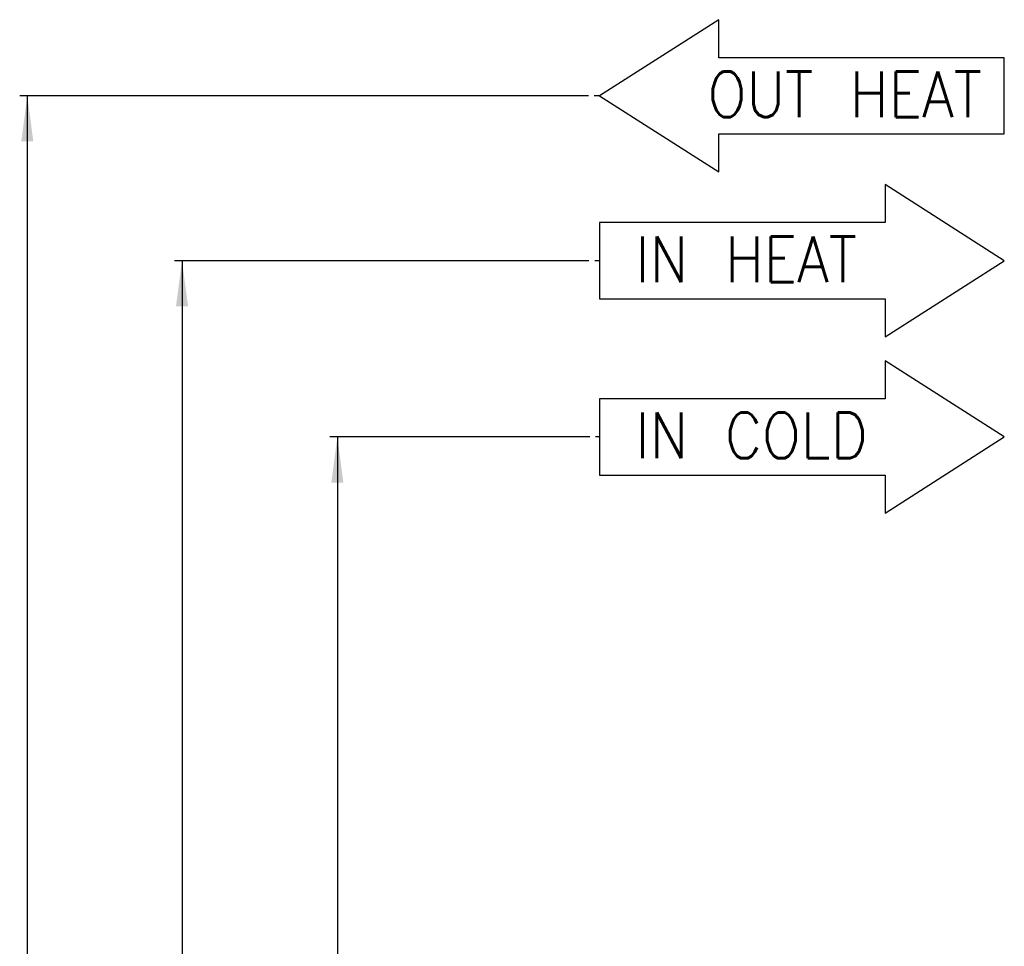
# Model space of a CAD drawing. Header units: inches. Extents: x 2294 to 4489, y 2818 to 4211.
# Tile 7 of 27: x 2310 to 2569, y 3741 to 3984. Entities that reach past the tile are written whole.
import ezdxf

# ---------------------------------------------------------------- set-up
doc = ezdxf.new("R2010")
doc.units = ezdxf.units.IN
doc.layers.add('1', color=7, linetype='Continuous')
doc.styles.add('CONVERTER_11', font='txt.shx', dxfattribs={"width": 0.9})
doc.dimstyles.new('ME10_DIM_32', dxfattribs={"dimtxt": 12, "dimasz": 12, "dimexe": 2, "dimexo": 1.5, "dimgap": 2, "dimtad": 1, "dimdsep": 46, "dimtxsty": 'CONVERTER_11', "dimsah": 1, "dimcen": 0.09, "dimclrd": 2, "dimclre": 2, "dimclrt": 2, "dimadec": 0, "dimazin": 0, "dimtfac": 1, "dimtdec": 4, "dimtofl": 0, "dimtmove": 0, "dimatfit": 0, "dimfxl": 0, "dimtolj": 1, "dimtzin": 0, "dimarcsym": 0})
doc.dimstyles.new('ME10_DIM_33', dxfattribs={"dimtxt": 12, "dimasz": 12, "dimexe": 2, "dimexo": 1.5, "dimgap": 2, "dimtad": 1, "dimdsep": 46, "dimtxsty": 'CONVERTER_11', "dimsah": 1, "dimcen": 0.09, "dimclrd": 2, "dimclre": 2, "dimclrt": 2, "dimadec": 0, "dimazin": 0, "dimtfac": 1, "dimtdec": 4, "dimtofl": 0, "dimtmove": 0, "dimatfit": 0, "dimfxl": 0, "dimtolj": 1, "dimtzin": 0, "dimarcsym": 0})
doc.dimstyles.new('ME10_DIM_34', dxfattribs={"dimtxt": 12, "dimasz": 12, "dimexe": 2, "dimexo": 1.5, "dimgap": 2, "dimtad": 1, "dimdsep": 46, "dimtxsty": 'CONVERTER_11', "dimsah": 1, "dimcen": 0.09, "dimclrd": 2, "dimclre": 2, "dimclrt": 2, "dimadec": 0, "dimazin": 0, "dimtfac": 1, "dimtdec": 4, "dimtofl": 0, "dimtmove": 0, "dimatfit": 0, "dimfxl": 0, "dimtolj": 1, "dimtzin": 0, "dimarcsym": 0})

# ---------------------------------------------------------------- blocks, each defined once
blk = doc.blocks.new('*D24')
at = {"layer": '1', "color": 2, "linetype": 'Continuous'}
for p, q in [((2459.59, 3964.24), (2310.06, 3964.24)), ((2312.06, 3964.24), (2312.06, 3402.97)), ((2725.05, 3402.97), (2310.06, 3402.97))]:
    blk.add_line(p, q, dxfattribs=at)
at = {"layer": '1', "color": 2}
for points in [[(2313.64, 3952.24), (2310.48, 3952.24), (2312.06, 3964.24)], [(2310.48, 3414.97), (2313.64, 3414.97), (2312.06, 3402.97)]]:
    blk.add_solid(points, dxfattribs=at)
at = {"layer": '1', "color": 2, "insert": (2310.06, 3658.31), "char_height": 12, "attachment_point": 7, "rotation": 90, "line_spacing_factor": 0.60024, "style": 'CONVERTER_11'}
blk.add_mtext('558', dxfattribs=at)
blk = doc.blocks.new('*D25')
at = {"layer": '1', "color": 2, "linetype": 'Continuous'}
for p, q in [((2459.7, 3920.89), (2350.73, 3920.89)), ((2352.73, 3920.89), (2352.73, 3402.97)), ((2725.05, 3402.97), (2350.73, 3402.97))]:
    blk.add_line(p, q, dxfattribs=at)
at = {"layer": '1', "color": 2}
for points in [[(2354.31, 3908.89), (2351.15, 3908.89), (2352.73, 3920.89)], [(2351.15, 3414.97), (2354.31, 3414.97), (2352.73, 3402.97)]]:
    blk.add_solid(points, dxfattribs=at)
at = {"layer": '1', "color": 2, "insert": (2350.73, 3629.92), "char_height": 12, "attachment_point": 7, "rotation": 90, "line_spacing_factor": 0.60024, "style": 'CONVERTER_11'}
blk.add_mtext('515', dxfattribs=at)
blk = doc.blocks.new('*D26')
at = {"layer": '1', "color": 2, "linetype": 'Continuous'}
for p, q in [((2459.95, 3874.54), (2391.56, 3874.54)), ((2393.56, 3874.54), (2393.56, 3402.97)), ((2722.05, 3402.97), (2391.56, 3402.97))]:
    blk.add_line(p, q, dxfattribs=at)
at = {"layer": '1', "color": 2}
for points in [[(2395.14, 3862.54), (2391.98, 3862.54), (2393.56, 3874.54)], [(2391.98, 3414.97), (2395.14, 3414.97), (2393.56, 3402.97)]]:
    blk.add_solid(points, dxfattribs=at)
at = {"layer": '1', "color": 2, "insert": (2391.56, 3551.43), "char_height": 12, "attachment_point": 7, "rotation": 90, "line_spacing_factor": 0.60024, "style": 'CONVERTER_11'}
blk.add_mtext('468', dxfattribs=at)
blk = doc.blocks.new('SL')
at = {"layer": '1', "color": 1, "linetype": 'Continuous'}
for p, q in [((2493.818, 3984.241), (2462.497, 3964.241)), ((2493.818, 3974.241), (2493.818, 3984.241)), ((2568.88, 3974.241), (2493.818, 3974.241)), ((2568.88, 3954.241), (2568.88, 3974.241)), ((2462.497, 3964.241), (2493.818, 3944.241)), ((2493.818, 3954.241), (2568.88, 3954.241)), ((2493.818, 3944.241), (2493.818, 3954.241)), ((2537.559, 3940.891), (2537.559, 3930.891)), ((2568.88, 3920.891), (2537.559, 3940.891)), ((2462.497, 3930.891), (2462.497, 3920.891)), ((2537.559, 3930.891), (2462.497, 3930.891)), ((2462.497, 3920.891), (2462.497, 3910.891)), ((2537.559, 3900.891), (2568.88, 3920.891)), ((2462.497, 3910.891), (2537.559, 3910.891)), ((2537.559, 3910.891), (2537.559, 3900.891)), ((2568.88, 3874.543), (2537.559, 3894.543)), ((2537.559, 3894.543), (2537.559, 3884.543)), ((2537.559, 3884.543), (2462.497, 3884.543)), ((2462.497, 3884.543), (2462.497, 3874.543)), ((2462.497, 3874.543), (2462.497, 3864.543)), ((2537.559, 3854.543), (2568.88, 3874.543)), ((2462.497, 3864.543), (2537.559, 3864.543)), ((2537.559, 3864.543), (2537.559, 3854.543))]:
    blk.add_line(p, q, dxfattribs=at)
at = {"layer": '1', "color": 2, "linetype": 'Continuous'}
for p, q in [((2462.497, 3964.241), (2461.09, 3964.241)), ((2462.497, 3920.891), (2461.2, 3920.891)), ((2462.497, 3874.543), (2461.453, 3874.543))]:
    blk.add_line(p, q, dxfattribs=at)
at = {"layer": '1', "color": 1, "style": 'CONVERTER_11', "width": 0.9}
for s, p in [('IN HEAT', (2471.945, 3915.284)), ('IN COLD', (2471.945, 3868.936))]:
    blk.add_text(s, height=12, dxfattribs=at).set_placement(p)
at = {"layer": '1', "color": 1, "insert": (2563.015, 3958.634), "char_height": 12, "attachment_point": 9, "line_spacing_factor": 1.20048, "style": 'CONVERTER_11'}
blk.add_mtext('OUT HEAT', dxfattribs=at)
at = {"layer": '1'}
for base, p1, p2, text, dimstyle, picture, middle in [((2312.06, 3964.241), (2726.552, 3402.967), (2461.09, 3964.241), '558', 'ME10_DIM_32', '*D24', (2304.06, 3672.707)), ((2352.728, 3920.891), (2726.552, 3402.967), (2461.2, 3920.891), '515', 'ME10_DIM_33', '*D25', (2344.728, 3642.522)), ((2393.564, 3874.543), (2723.552, 3402.967), (2461.453, 3874.543), '468', 'ME10_DIM_34', '*D26', (2385.564, 3565.833))]:
    dim = blk.add_linear_dim(base=base, p1=p1, p2=p2, angle=90, text=text, dimstyle=dimstyle, dxfattribs=at)
    dim.commit()
    dim.dimension.update_dxf_attribs({"geometry": picture, "text_midpoint": middle, "text_rotation": 90})

msp = doc.modelspace()

# ---------------------------------------------------------------- block references
msp.add_blockref('SL', (0, 0))

doc.saveas('drawing.dxf')
